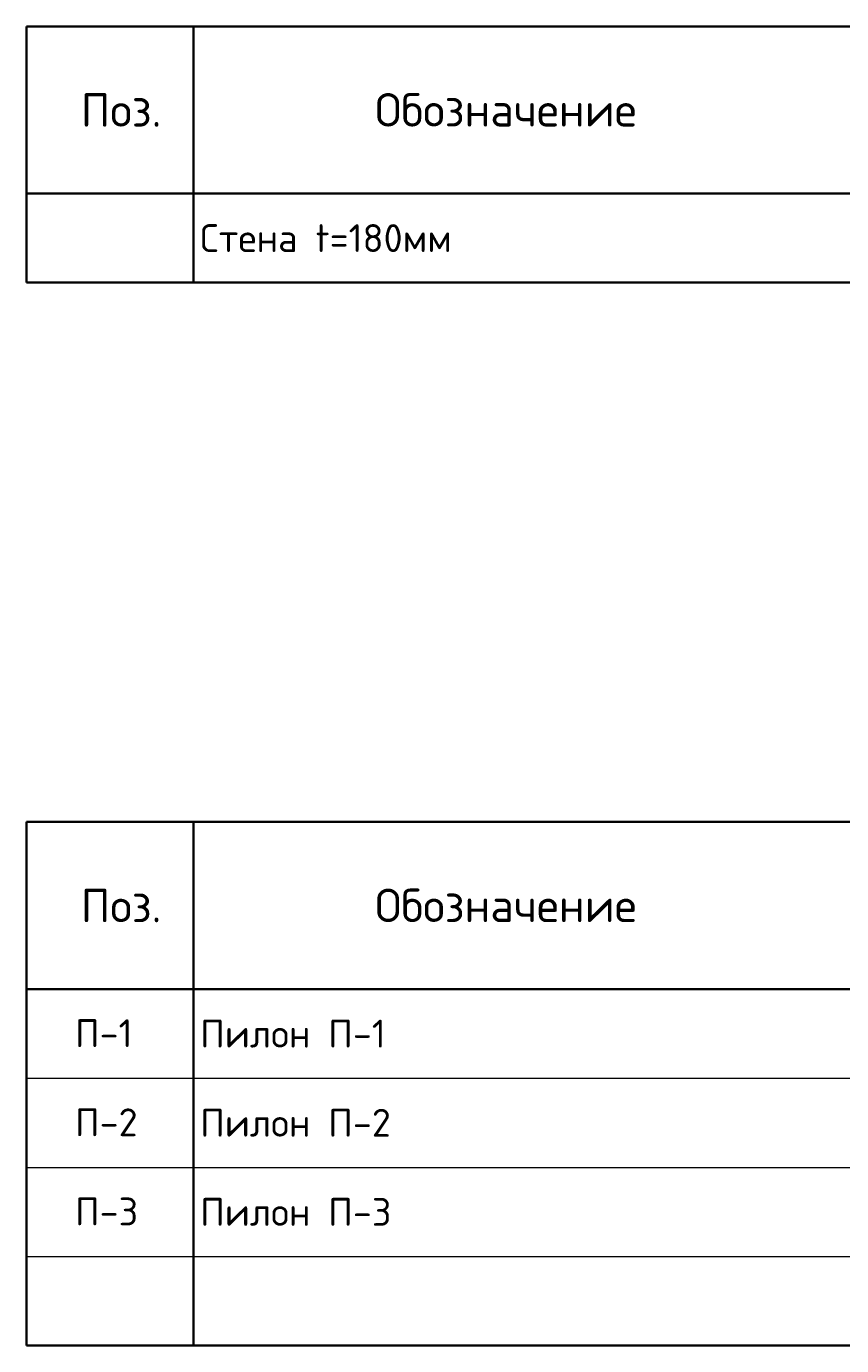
# Model space of a CAD drawing. Header units: millimetres. Extents: x -2287 to 75872, y 45740 to 74858.
# Tile 20 of 24: x 57372 to 64685, y 46577 to 58417. Entities that reach past the tile are written whole.
import ezdxf

# ---------------------------------------------------------------- set-up
doc = ezdxf.new("R2010")
doc.units = ezdxf.units.MM
doc.layers.add('Standard', color=7, linetype='Continuous', lineweight=25)
doc.styles.add('ISOCPEUR', font='ISOCPEUR')

msp = doc.modelspace()

# ---------------------------------------------------------------- linework, layer by layer
at = {"layer": 'Standard', "color": 7, "linetype": 'Continuous', "lineweight": 35, "transparency": 33554687}
for p, q in [((57371.8, 58417.2), (75871.8, 58417.2)), ((57371.8, 58417.2), (57371.8, 56917.2)), ((57371.8, 56917.2), (57371.8, 58417.2)), ((58871.8, 58417.2), (58871.8, 56917.2)), ((75871.8, 56917.2), (57371.8, 56917.2)), ((57371.8, 56917.2), (57371.8, 56117.2)), ((58871.8, 56917.2), (58871.8, 56117.2)), ((57371.8, 56117.2), (75871.8, 56117.2)), ((57371.8, 51277.2), (75871.8, 51277.2)), ((57371.8, 51277.2), (57371.8, 49777.2)), ((57371.8, 49777.2), (57371.8, 51277.2)), ((58871.8, 51277.2), (58871.8, 49777.2)), ((57371.8, 49777.2), (57371.8, 48977.2)), ((75871.8, 49777.2), (57371.8, 49777.2)), ((58871.8, 49777.2), (58871.8, 48977.2)), ((57371.8, 48977.2), (57371.8, 48177.2)), ((58871.8, 48977.2), (58871.8, 48177.2)), ((57371.8, 48177.2), (57371.8, 46577.2)), ((58871.8, 48177.2), (58871.8, 46577.2)), ((57371.8, 46577.2), (75871.8, 46577.2))]:
    msp.add_line(p, q, dxfattribs=at)
at = {"layer": 'Standard', "color": 7, "linetype": 'Continuous', "lineweight": 13, "transparency": 33554687}
for p, q in [((57371.8, 56917.2), (75871.8, 56917.2)), ((57371.8, 56117.2), (75871.8, 56117.2)), ((57371.8, 48977.2), (75871.8, 48977.2)), ((57371.8, 48177.2), (75871.8, 48177.2)), ((57371.8, 47377.2), (75871.8, 47377.2))]:
    msp.add_line(p, q, dxfattribs=at)

# ---------------------------------------------------------------- texts
at = {"layer": 'Standard', "color": 7, "linetype": 'Continuous', "lineweight": 35, "transparency": 33554687, "style": 'ISOCPEUR'}
for s, insert, char_height, width, attachment_point in [('\\A1;{\\fISOCPEUR|i0|b0;\\H300.000000;\\W1.000000;\\C7;Поз.}\\P', (58221.4, 57666.8), 90, 873.679, 5), ('\\A1;{\\fISOCPEUR|i0|b0;\\H300.000000;\\W1.000000;\\C7;Обозначение}\\P', (61672.9, 57668.1), 90, 2501.273, 5), ('\\A1;{\\fISOCPEUR|i0|b0;\\H250.000000;\\W1.000000;\\C7;Стена t=180мм}\\P', (58930.4, 56517.2), 75, 2419.792, 4), ('\\A1;{\\fISOCPEUR|i0|b0;\\H300.000000;\\W1.000000;\\C7;Поз.}\\P', (58221.4, 50526.8), 90, 873.679, 5), ('\\A1;{\\fISOCPEUR|i0|b0;\\H300.000000;\\W1.000000;\\C7;Обозначение}\\P', (61672.9, 50528.1), 90, 2501.273, 5), ('\\A1;{\\fISOCPEUR|i0|b0;\\H250.000000;\\W1.000000;\\C7;Пилон П-1}\\P', (58930.4, 49377.2), 75, 1667.424, 4), ('\\A1;{\\fISOCPEUR|i0|b0;\\H250.000000;\\W1.000000;\\C7;Пилон П-2}\\P', (58930.4, 48577.2), 75, 1721.212, 4), ('\\A1;{\\fISOCPEUR|i0|b0;\\H250.000000;\\W1.000000;\\C7;Пилон П-3}\\P', (58930.4, 47777.2), 75, 1721.212, 4)]:
    msp.add_mtext(s, dxfattribs=dict(at, insert=insert, char_height=char_height, width=width, attachment_point=attachment_point))
at = {"layer": 'Standard', "color": 7, "linetype": 'Continuous', "lineweight": 13, "transparency": 33554687, "char_height": 75, "attachment_point": 7, "style": 'ISOCPEUR'}
for s, insert, width in [('\\A1;{\\fISOCPEUR|i0|b0;\\H250.000000;\\W1.000000;\\C7;П-1}\\P', (57807.2, 49256), 604.167), ('\\A1;{\\fISOCPEUR|i0|b0;\\H250.000000;\\W1.000000;\\C7;П-2}\\P', (57807.2, 48456), 664.583), ('\\A1;{\\fISOCPEUR|i0|b0;\\H250.000000;\\W1.000000;\\C7;П-3}\\P', (57807.2, 47656), 664.583)]:
    msp.add_mtext(s, dxfattribs=dict(at, insert=insert, width=width))

doc.saveas('drawing.dxf')
